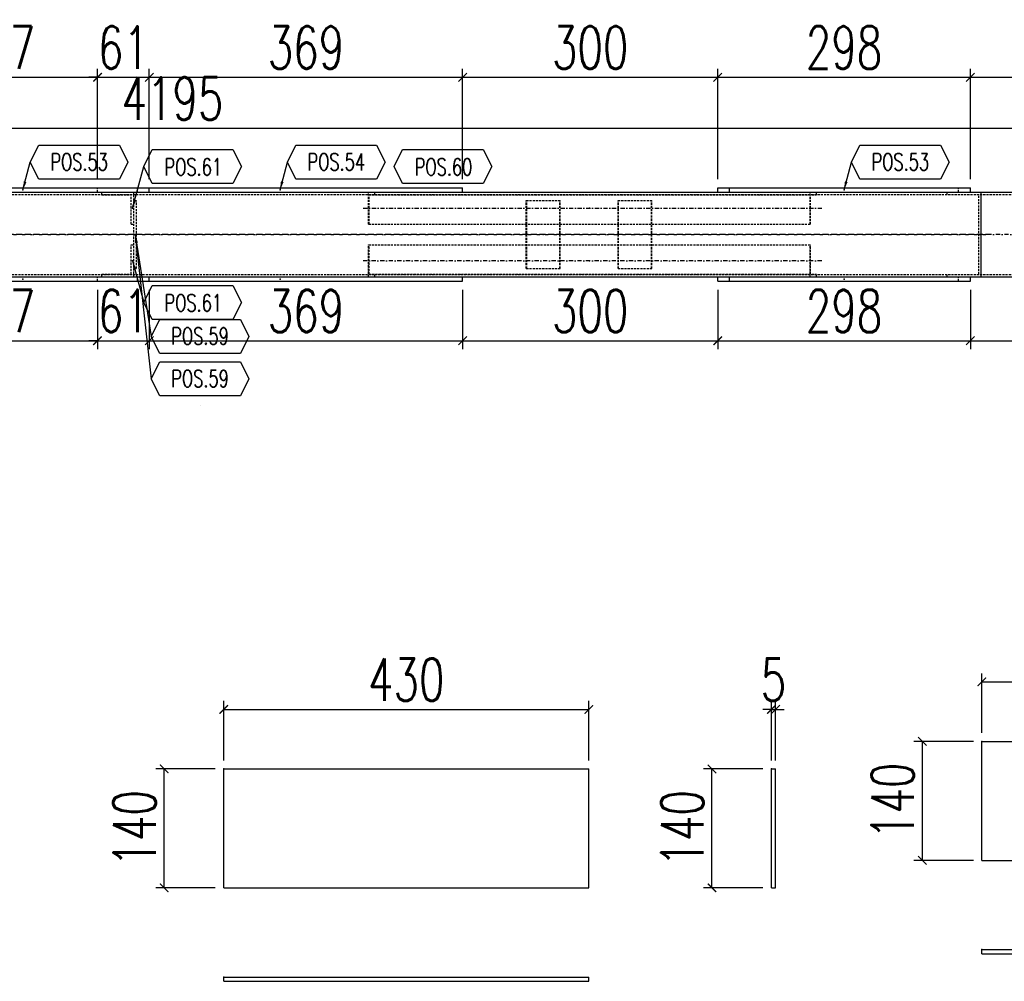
# Model space of a CAD drawing. Header units: feet. Extents: x -13577 to 173285, y -65833 to 34873.
# Tile 108 of 127: x 100878 to 102038, y -56132 to -55001. Entities that reach past the tile are written whole.
import ezdxf
from ezdxf.enums import TextEntityAlignment as Align

# ---------------------------------------------------------------- set-up
doc = ezdxf.new("R2010")
doc.units = ezdxf.units.FT
doc.header["$LTSCALE"] = 10
doc.header["$MEASUREMENT"] = 0
doc.linetypes.add('DASHDOT', pattern=[1, 0.5, -0.25, 0, -0.25])
doc.linetypes.add('HIDDEN', pattern=[0.375, 0.25, -0.125])
doc.layers.get('0').update_dxf_attribs({"linetype": 'CONTINUOUS'})
doc.layers.get('Defpoints').update_dxf_attribs({"linetype": 'CONTINUOUS'})
for name, color, linetype in [('A', 2, 'DASHDOT'), ('FORIR', 4, 'CONTINUOUS'), ('G', 3, 'CONTINUOUS'), ('POS_BOX', 6, 'CONTINUOUS'), ('POS_DES', 2, 'CONTINUOUS'), ('POS_MAT', 2, 'CONTINUOUS'), ('POS_NOT', 2, 'CONTINUOUS'), ('TR', 6, 'HIDDEN'), ('TXT1', 7, 'CONTINUOUS')]:
    doc.layers.add(name, color=color, linetype=linetype)
doc.styles.add('1', font='romans.shx', dxfattribs={"width": 0.7, "height": 50})
doc.styles.add('POS', font='ROMANS', dxfattribs={"width": 0.7})
doc.dimstyles.get("Standard").update_dxf_attribs({"dimtxt": 50, "dimasz": 1, "dimexe": 1, "dimexo": 1, "dimgap": 1, "dimtad": 1, "dimdec": 0, "dimdsep": 46, "dimtxsty": '1', "dimblk": 'ARCHTICK', "dimcen": 3, "dimclrd": 1, "dimclre": 1, "dimclrt": 3, "dimadec": 0, "dimazin": 0, "dimtfac": 1, "dimtdec": 0, "dimtix": 1, "dimtmove": 0, "dimatfit": 3, "dimfxl": 0, "dimtolj": 1, "dimarcsym": 0})

# ---------------------------------------------------------------- blocks, each defined once
blk = doc.blocks.new('P8_PRO')
at = {"layer": 'POS_BOX'}
blk.add_lwpolyline([(11.5, 0), (10.5, -2), (1, -2), (0, 0), (1, 2), (10.5, 2)], close=True, dxfattribs=at)
at = {"style": 'POS', "width": 0.7}
blk.add_attdef('POS_PEZ', text='', height=2, dxfattribs=at).set_placement((5.83, -1.05), align=Align.CENTER)
at = {"style": 'POS', "width": 0.7, "flags": 1}
for tag, p in [('QTA_PEZ', (1, -3.45)), ('MAR_PEZ', (1, -2.92)), ('SUN_LIS', (1, -4.58)), ('PUN_LIS', (1, -4.05)), ('COD_PEZ', (1, -5.68)), ('MCL_PEZ', (1, -5.14)), ('DIM_PRO', (1, -6.27))]:
    blk.add_attdef(tag, p, '', height=0.35, dxfattribs=at)
at = {"layer": 'POS_DES', "style": 'POS', "width": 0.7, "flags": 1}
for tag, p in [('NOM_PRO', (2.84, -2.9)), ('LUN_PRO', (2.82, -4.54))]:
    blk.add_attdef(tag, p, '', height=0.35, dxfattribs=at)
at = {"layer": 'POS_MAT', "style": 'POS', "width": 0.7, "flags": 1}
blk.add_attdef('MAT_PRO', (2.83, -3.44), '', height=0.35, dxfattribs=at)
at = {"layer": 'POS_NOT', "style": 'POS', "width": 0.7, "flags": 1}
blk.add_attdef('NOT_PEZ', (2.82, -4.01), '', height=0.35, dxfattribs=at)
blk = doc.blocks.new('_ArchTick')
at = {"color": 0, "linetype": 'ByBlock', "const_width": 0.15}
blk.add_lwpolyline([(-0.5, -0.5), (0.5, 0.5)], dxfattribs=at)
blk = doc.blocks.new('P8_LAM')
blk.add_line((5.75, -3.08), (5.75, -3.08))
at = {"layer": 'POS_BOX'}
blk.add_lwpolyline([(11.5, 0), (10.5, -2), (1, -2), (0, 0), (1, 2), (10.5, 2)], close=True, dxfattribs=at)
at = {"style": 'POS', "width": 0.7}
blk.add_attdef('POS_PEZ', text='', height=2, dxfattribs=at).set_placement((5.75, -0.95), align=Align.CENTER)
at = {"style": 'POS', "width": 0.7, "flags": 1}
for tag, p in [('QTA_PEZ', (1, -3.69)), ('MAR_PEZ', (1, -3.15)), ('SUN_LIS', (1, -4.84)), ('PUN_LIS', (1, -4.3)), ('COD_PEZ', (1, -5.95)), ('MCL_PEZ', (1, -5.41)), ('DIM_PRO', (1, -6.59))]:
    blk.add_attdef(tag, p, '', height=0.35, dxfattribs=at)
at = {"layer": 'POS_DES', "style": 'POS', "width": 0.7, "flags": 1}
for tag, p in [('SPE_PRO', (3.38, -4.66)), ('LAR_PRO', (3.4, -4.12)), ('LUN_PRO', (3.37, -5.17))]:
    blk.add_attdef(tag, p, '', height=0.35, dxfattribs=at)
at = {"layer": 'POS_MAT', "style": 'POS', "width": 0.7, "flags": 1}
blk.add_attdef('MAT_PRO', text='', height=0.35, dxfattribs=at).set_placement((4.3, -3.18), align=Align.CENTER)
at = {"layer": 'POS_NOT', "style": 'POS', "width": 0.7, "flags": 1}
blk.add_attdef('NOT_PEZ', (3.41, -3.62), '', height=0.35, dxfattribs=at)
blk = doc.blocks.new('3D_INFOPOS')
blk.add_point((0, 0))
at = {"layer": 'FORIR', "flags": 1}
for tag, p in [('POS_PEZ', (7.6, -4.3)), ('MAT_PRO', (7.6, -11.9))]:
    blk.add_attdef(tag, p, '', height=5.26, dxfattribs=at)
blk = doc.blocks.new('*D538')
at = {"layer": 'Defpoints', "color": 0}
for p in [(100733.4, -55308.3), (100970, -55308.3), (100970, -55378.3)]:
    blk.add_point(p, dxfattribs=at)
at = {"layer": 'TXT1', "color": 1, "lineweight": -2, "transparency": 16777216}
for p, q in [((100733.4, -55318.3), (100733.4, -55388.3)), ((100970, -55318.3), (100970, -55388.3)), ((100733.4, -55378.3), (100970, -55378.3))]:
    blk.add_line(p, q, dxfattribs=at)
at = {"layer": 'TXT1', "color": 1, "lineweight": -2, "transparency": 16777216, "xscale": 10, "yscale": 10, "zscale": 10, "rotation": 180}
blk.add_blockref('_ArchTick', (100733.4, -55378.3), dxfattribs=at)
at = {"layer": 'TXT1', "color": 1, "lineweight": -2, "transparency": 16777216, "xscale": 10, "yscale": 10, "zscale": 10}
blk.add_blockref('_ArchTick', (100970, -55378.3), dxfattribs=at)
at = {"layer": 'TXT1', "color": 3, "transparency": 16777216, "insert": (100851.7, -55343.3), "char_height": 50, "attachment_point": 5, "style": '1'}
blk.add_mtext('\\A1;237', dxfattribs=at)
blk = doc.blocks.new('*D539')
at = {"layer": 'Defpoints', "color": 0}
for p in [(100970, -55308.3), (101031, -55308.3), (101031, -55378.3)]:
    blk.add_point(p, dxfattribs=at)
at = {"layer": 'TXT1', "color": 1, "lineweight": -2, "transparency": 16777216}
for p, q in [((100970, -55318.3), (100970, -55388.3)), ((101031, -55318.3), (101031, -55388.3)), ((100970, -55378.3), (100960, -55378.3)), ((100970, -55378.3), (101031, -55378.3)), ((101031, -55378.3), (101041, -55378.3))]:
    blk.add_line(p, q, dxfattribs=at)
at = {"layer": 'TXT1', "color": 1, "lineweight": -2, "transparency": 16777216, "xscale": 10, "yscale": 10, "zscale": 10}
blk.add_blockref('_ArchTick', (100970, -55378.3), dxfattribs=at)
at = {"layer": 'TXT1', "color": 1, "lineweight": -2, "transparency": 16777216, "xscale": 10, "yscale": 10, "zscale": 10, "rotation": 180}
blk.add_blockref('_ArchTick', (101031, -55378.3), dxfattribs=at)
at = {"layer": 'TXT1', "color": 3, "transparency": 16777216, "insert": (101000.5, -55343.3), "char_height": 50, "attachment_point": 5, "style": '1'}
blk.add_mtext('\\A1;61', dxfattribs=at)
blk = doc.blocks.new('*D540')
at = {"layer": 'Defpoints', "color": 0}
for p in [(101031, -55308.3), (101400, -55308.3), (101400, -55378.3)]:
    blk.add_point(p, dxfattribs=at)
at = {"layer": 'TXT1', "color": 1, "lineweight": -2, "transparency": 16777216}
for p, q in [((101031, -55318.3), (101031, -55388.3)), ((101400, -55318.3), (101400, -55388.3)), ((101031, -55378.3), (101400, -55378.3))]:
    blk.add_line(p, q, dxfattribs=at)
at = {"layer": 'TXT1', "color": 1, "lineweight": -2, "transparency": 16777216, "xscale": 10, "yscale": 10, "zscale": 10, "rotation": 180}
blk.add_blockref('_ArchTick', (101031, -55378.3), dxfattribs=at)
at = {"layer": 'TXT1', "color": 1, "lineweight": -2, "transparency": 16777216, "xscale": 10, "yscale": 10, "zscale": 10}
blk.add_blockref('_ArchTick', (101400, -55378.3), dxfattribs=at)
at = {"layer": 'TXT1', "color": 3, "transparency": 16777216, "insert": (101215.5, -55343.3), "char_height": 50, "attachment_point": 5, "style": '1'}
blk.add_mtext('\\A1;369', dxfattribs=at)
blk = doc.blocks.new('*D541')
at = {"layer": 'Defpoints', "color": 0}
for p in [(101400, -55308.3), (101700.4, -55308.3), (101700.4, -55378.3)]:
    blk.add_point(p, dxfattribs=at)
at = {"layer": 'TXT1', "color": 1, "lineweight": -2, "transparency": 16777216}
for p, q in [((101400, -55318.3), (101400, -55388.3)), ((101700.4, -55318.3), (101700.4, -55388.3)), ((101400, -55378.3), (101700.4, -55378.3))]:
    blk.add_line(p, q, dxfattribs=at)
at = {"layer": 'TXT1', "color": 1, "lineweight": -2, "transparency": 16777216, "xscale": 10, "yscale": 10, "zscale": 10, "rotation": 180}
blk.add_blockref('_ArchTick', (101400, -55378.3), dxfattribs=at)
at = {"layer": 'TXT1', "color": 1, "lineweight": -2, "transparency": 16777216, "xscale": 10, "yscale": 10, "zscale": 10}
blk.add_blockref('_ArchTick', (101700.4, -55378.3), dxfattribs=at)
at = {"layer": 'TXT1', "color": 3, "transparency": 16777216, "insert": (101550.2, -55343.3), "char_height": 50, "attachment_point": 5, "style": '1'}
blk.add_mtext('\\A1;300', dxfattribs=at)
blk = doc.blocks.new('*D542')
at = {"layer": 'Defpoints', "color": 0}
for p in [(101700.4, -55308.3), (101997.9, -55308.3), (101997.9, -55378.3)]:
    blk.add_point(p, dxfattribs=at)
at = {"layer": 'TXT1', "color": 1, "lineweight": -2, "transparency": 16777216}
for p, q in [((101700.4, -55318.3), (101700.4, -55388.3)), ((101997.9, -55318.3), (101997.9, -55388.3)), ((101700.4, -55378.3), (101997.9, -55378.3))]:
    blk.add_line(p, q, dxfattribs=at)
at = {"layer": 'TXT1', "color": 1, "lineweight": -2, "transparency": 16777216, "xscale": 10, "yscale": 10, "zscale": 10, "rotation": 180}
blk.add_blockref('_ArchTick', (101700.4, -55378.3), dxfattribs=at)
at = {"layer": 'TXT1', "color": 1, "lineweight": -2, "transparency": 16777216, "xscale": 10, "yscale": 10, "zscale": 10}
blk.add_blockref('_ArchTick', (101997.9, -55378.3), dxfattribs=at)
at = {"layer": 'TXT1', "color": 3, "transparency": 16777216, "insert": (101849.1, -55343.3), "char_height": 50, "attachment_point": 5, "style": '1'}
blk.add_mtext('\\A1;298', dxfattribs=at)
blk = doc.blocks.new('*D543')
at = {"layer": 'Defpoints', "color": 0}
for p in [(103156, -55303.3), (101997.9, -55308.3), (103156, -55378.3)]:
    blk.add_point(p, dxfattribs=at)
at = {"layer": 'TXT1', "color": 1, "lineweight": -2, "transparency": 16777216}
for p, q in [((103156, -55313.3), (103156, -55388.3)), ((101997.9, -55318.3), (101997.9, -55388.3)), ((101997.9, -55378.3), (103156, -55378.3))]:
    blk.add_line(p, q, dxfattribs=at)
at = {"layer": 'TXT1', "color": 1, "lineweight": -2, "transparency": 16777216, "xscale": 10, "yscale": 10, "zscale": 10, "rotation": 180}
blk.add_blockref('_ArchTick', (101997.9, -55378.3), dxfattribs=at)
at = {"layer": 'TXT1', "color": 1, "lineweight": -2, "transparency": 16777216, "xscale": 10, "yscale": 10, "zscale": 10}
blk.add_blockref('_ArchTick', (103156, -55378.3), dxfattribs=at)
at = {"layer": 'TXT1', "color": 3, "transparency": 16777216, "insert": (102577, -55343.3), "char_height": 50, "attachment_point": 5, "style": '1'}
blk.add_mtext('\\A1;1158', dxfattribs=at)
blk = doc.blocks.new('*D546')
at = {"layer": 'Defpoints', "color": 0}
for p in [(103156, -55128.3), (98960.6, -55203.3), (103156, -55203.3)]:
    blk.add_point(p, dxfattribs=at)
at = {"layer": 'TXT1', "color": 1, "lineweight": -2, "transparency": 16777216}
for p, q in [((98960.6, -55193.3), (98960.6, -55118.3)), ((103156, -55193.3), (103156, -55118.3)), ((98960.6, -55128.3), (103156, -55128.3))]:
    blk.add_line(p, q, dxfattribs=at)
at = {"layer": 'TXT1', "color": 1, "lineweight": -2, "transparency": 16777216, "xscale": 10, "yscale": 10, "zscale": 10, "rotation": 180}
blk.add_blockref('_ArchTick', (98960.6, -55128.3), dxfattribs=at)
at = {"layer": 'TXT1', "color": 1, "lineweight": -2, "transparency": 16777216, "xscale": 10, "yscale": 10, "zscale": 10}
blk.add_blockref('_ArchTick', (103156, -55128.3), dxfattribs=at)
at = {"layer": 'TXT1', "color": 3, "transparency": 16777216, "insert": (101058.3, -55093.3), "char_height": 50, "attachment_point": 5, "style": '1'}
blk.add_mtext('\\A1;4195', dxfattribs=at)
blk = doc.blocks.new('*D566')
at = {"layer": 'Defpoints', "color": 0}
for p in [(100970, -55068.3), (100733.4, -55198.3), (100970, -55198.3)]:
    blk.add_point(p, dxfattribs=at)
at = {"layer": 'TXT1', "color": 1, "lineweight": -2, "transparency": 16777216}
for p, q in [((100733.4, -55188.3), (100733.4, -55058.3)), ((100970, -55188.3), (100970, -55058.3)), ((100733.4, -55068.3), (100970, -55068.3))]:
    blk.add_line(p, q, dxfattribs=at)
at = {"layer": 'TXT1', "color": 1, "lineweight": -2, "transparency": 16777216, "xscale": 10, "yscale": 10, "zscale": 10, "rotation": 180}
blk.add_blockref('_ArchTick', (100733.4, -55068.3), dxfattribs=at)
at = {"layer": 'TXT1', "color": 1, "lineweight": -2, "transparency": 16777216, "xscale": 10, "yscale": 10, "zscale": 10}
blk.add_blockref('_ArchTick', (100970, -55068.3), dxfattribs=at)
at = {"layer": 'TXT1', "color": 3, "transparency": 16777216, "insert": (100851.7, -55033.3), "char_height": 50, "attachment_point": 5, "style": '1'}
blk.add_mtext('\\A1;237', dxfattribs=at)
blk = doc.blocks.new('*D567')
at = {"layer": 'Defpoints', "color": 0}
for p in [(101031, -55068.3), (100970, -55198.3), (101031, -55198.3)]:
    blk.add_point(p, dxfattribs=at)
at = {"layer": 'TXT1', "color": 1, "lineweight": -2, "transparency": 16777216}
for p, q in [((100970, -55188.3), (100970, -55058.3)), ((101031, -55188.3), (101031, -55058.3)), ((100970, -55068.3), (100960, -55068.3)), ((100970, -55068.3), (101031, -55068.3)), ((101031, -55068.3), (101041, -55068.3))]:
    blk.add_line(p, q, dxfattribs=at)
at = {"layer": 'TXT1', "color": 1, "lineweight": -2, "transparency": 16777216, "xscale": 10, "yscale": 10, "zscale": 10}
blk.add_blockref('_ArchTick', (100970, -55068.3), dxfattribs=at)
at = {"layer": 'TXT1', "color": 1, "lineweight": -2, "transparency": 16777216, "xscale": 10, "yscale": 10, "zscale": 10, "rotation": 180}
blk.add_blockref('_ArchTick', (101031, -55068.3), dxfattribs=at)
at = {"layer": 'TXT1', "color": 3, "transparency": 16777216, "insert": (101000.5, -55033.3), "char_height": 50, "attachment_point": 5, "style": '1'}
blk.add_mtext('\\A1;61', dxfattribs=at)
blk = doc.blocks.new('*D568')
at = {"layer": 'Defpoints', "color": 0}
for p in [(101400, -55068.3), (101031, -55198.3), (101400, -55198.3)]:
    blk.add_point(p, dxfattribs=at)
at = {"layer": 'TXT1', "color": 1, "lineweight": -2, "transparency": 16777216}
for p, q in [((101031, -55188.3), (101031, -55058.3)), ((101400, -55188.3), (101400, -55058.3)), ((101031, -55068.3), (101400, -55068.3))]:
    blk.add_line(p, q, dxfattribs=at)
at = {"layer": 'TXT1', "color": 1, "lineweight": -2, "transparency": 16777216, "xscale": 10, "yscale": 10, "zscale": 10, "rotation": 180}
blk.add_blockref('_ArchTick', (101031, -55068.3), dxfattribs=at)
at = {"layer": 'TXT1', "color": 1, "lineweight": -2, "transparency": 16777216, "xscale": 10, "yscale": 10, "zscale": 10}
blk.add_blockref('_ArchTick', (101400, -55068.3), dxfattribs=at)
at = {"layer": 'TXT1', "color": 3, "transparency": 16777216, "insert": (101215.5, -55033.3), "char_height": 50, "attachment_point": 5, "style": '1'}
blk.add_mtext('\\A1;369', dxfattribs=at)
blk = doc.blocks.new('*D569')
at = {"layer": 'Defpoints', "color": 0}
for p in [(101700.4, -55068.3), (101400, -55198.3), (101700.4, -55198.3)]:
    blk.add_point(p, dxfattribs=at)
at = {"layer": 'TXT1', "color": 1, "lineweight": -2, "transparency": 16777216}
for p, q in [((101400, -55188.3), (101400, -55058.3)), ((101700.4, -55188.3), (101700.4, -55058.3)), ((101400, -55068.3), (101700.4, -55068.3))]:
    blk.add_line(p, q, dxfattribs=at)
at = {"layer": 'TXT1', "color": 1, "lineweight": -2, "transparency": 16777216, "xscale": 10, "yscale": 10, "zscale": 10, "rotation": 180}
blk.add_blockref('_ArchTick', (101400, -55068.3), dxfattribs=at)
at = {"layer": 'TXT1', "color": 1, "lineweight": -2, "transparency": 16777216, "xscale": 10, "yscale": 10, "zscale": 10}
blk.add_blockref('_ArchTick', (101700.4, -55068.3), dxfattribs=at)
at = {"layer": 'TXT1', "color": 3, "transparency": 16777216, "insert": (101550.2, -55033.3), "char_height": 50, "attachment_point": 5, "style": '1'}
blk.add_mtext('\\A1;300', dxfattribs=at)
blk = doc.blocks.new('*D570')
at = {"layer": 'Defpoints', "color": 0}
for p in [(101997.9, -55068.3), (101700.4, -55198.3), (101997.9, -55198.3)]:
    blk.add_point(p, dxfattribs=at)
at = {"layer": 'TXT1', "color": 1, "lineweight": -2, "transparency": 16777216}
for p, q in [((101700.4, -55188.3), (101700.4, -55058.3)), ((101997.9, -55188.3), (101997.9, -55058.3)), ((101700.4, -55068.3), (101997.9, -55068.3))]:
    blk.add_line(p, q, dxfattribs=at)
at = {"layer": 'TXT1', "color": 1, "lineweight": -2, "transparency": 16777216, "xscale": 10, "yscale": 10, "zscale": 10, "rotation": 180}
blk.add_blockref('_ArchTick', (101700.4, -55068.3), dxfattribs=at)
at = {"layer": 'TXT1', "color": 1, "lineweight": -2, "transparency": 16777216, "xscale": 10, "yscale": 10, "zscale": 10}
blk.add_blockref('_ArchTick', (101997.9, -55068.3), dxfattribs=at)
at = {"layer": 'TXT1', "color": 3, "transparency": 16777216, "insert": (101849.1, -55033.3), "char_height": 50, "attachment_point": 5, "style": '1'}
blk.add_mtext('\\A1;298', dxfattribs=at)
blk = doc.blocks.new('*D571')
at = {"layer": 'Defpoints', "color": 0}
for p in [(103156, -55068.3), (101997.9, -55198.3), (103156, -55203.3)]:
    blk.add_point(p, dxfattribs=at)
at = {"layer": 'TXT1', "color": 1, "lineweight": -2, "transparency": 16777216}
for p, q in [((101997.9, -55188.3), (101997.9, -55058.3)), ((103156, -55193.3), (103156, -55058.3)), ((101997.9, -55068.3), (103156, -55068.3))]:
    blk.add_line(p, q, dxfattribs=at)
at = {"layer": 'TXT1', "color": 1, "lineweight": -2, "transparency": 16777216, "xscale": 10, "yscale": 10, "zscale": 10, "rotation": 180}
blk.add_blockref('_ArchTick', (101997.9, -55068.3), dxfattribs=at)
at = {"layer": 'TXT1', "color": 1, "lineweight": -2, "transparency": 16777216, "xscale": 10, "yscale": 10, "zscale": 10}
blk.add_blockref('_ArchTick', (103156, -55068.3), dxfattribs=at)
at = {"layer": 'TXT1', "color": 3, "transparency": 16777216, "insert": (102577, -55033.3), "char_height": 50, "attachment_point": 5, "style": '1'}
blk.add_mtext('\\A1;1158', dxfattribs=at)
blk = doc.blocks.new('*D1271')
at = {"layer": 'Defpoints', "color": 0}
for p in [(101548.6, -55812.3), (101118.6, -55882.3), (101548.6, -55882.3)]:
    blk.add_point(p, dxfattribs=at)
at = {"layer": 'TXT1', "color": 1, "lineweight": -2, "transparency": 16777216}
for p, q in [((101118.6, -55872.3), (101118.6, -55802.3)), ((101548.6, -55872.3), (101548.6, -55802.3)), ((101118.6, -55812.3), (101548.6, -55812.3))]:
    blk.add_line(p, q, dxfattribs=at)
at = {"layer": 'TXT1', "color": 1, "lineweight": -2, "transparency": 16777216, "xscale": 10, "yscale": 10, "zscale": 10, "rotation": 180}
blk.add_blockref('_ArchTick', (101118.6, -55812.3), dxfattribs=at)
at = {"layer": 'TXT1', "color": 1, "lineweight": -2, "transparency": 16777216, "xscale": 10, "yscale": 10, "zscale": 10}
blk.add_blockref('_ArchTick', (101548.6, -55812.3), dxfattribs=at)
at = {"layer": 'TXT1', "color": 3, "transparency": 16777216, "insert": (101333.6, -55777.3), "char_height": 50, "attachment_point": 5, "style": '1'}
blk.add_mtext('\\A1;430', dxfattribs=at)
blk = doc.blocks.new('*D1272')
at = {"layer": 'Defpoints', "color": 0}
for p in [(101048.6, -55882.3), (101118.6, -55882.3), (101118.6, -56022.3)]:
    blk.add_point(p, dxfattribs=at)
at = {"layer": 'TXT1', "color": 1, "lineweight": -2, "transparency": 16777216}
for p, q in [((101108.6, -55882.3), (101038.6, -55882.3)), ((101048.6, -56022.3), (101048.6, -55882.3)), ((101108.6, -56022.3), (101038.6, -56022.3))]:
    blk.add_line(p, q, dxfattribs=at)
at = {"layer": 'TXT1', "color": 1, "lineweight": -2, "transparency": 16777216, "xscale": 10, "yscale": 10, "zscale": 10}
for p, rotation in [((101048.6, -55882.3), 90), ((101048.6, -56022.3), 270)]:
    blk.add_blockref('_ArchTick', p, dxfattribs=dict(at, rotation=rotation))
at = {"layer": 'TXT1', "color": 3, "transparency": 16777216, "insert": (101013.6, -55952.3), "char_height": 50, "attachment_point": 5, "rotation": 90, "style": '1'}
blk.add_mtext('\\A1;140', dxfattribs=at)
blk = doc.blocks.new('*D1273')
at = {"layer": 'Defpoints', "color": 0}
for p in [(101768.6, -55812.3), (101763.6, -55882.3), (101768.6, -55882.3)]:
    blk.add_point(p, dxfattribs=at)
at = {"layer": 'TXT1', "color": 1, "lineweight": -2, "transparency": 16777216}
for p, q in [((101763.6, -55872.3), (101763.6, -55802.3)), ((101768.6, -55872.3), (101768.6, -55802.3)), ((101763.6, -55812.3), (101753.6, -55812.3)), ((101763.6, -55812.3), (101768.6, -55812.3)), ((101768.6, -55812.3), (101778.6, -55812.3))]:
    blk.add_line(p, q, dxfattribs=at)
at = {"layer": 'TXT1', "color": 1, "lineweight": -2, "transparency": 16777216, "xscale": 10, "yscale": 10, "zscale": 10}
blk.add_blockref('_ArchTick', (101763.6, -55812.3), dxfattribs=at)
at = {"layer": 'TXT1', "color": 1, "lineweight": -2, "transparency": 16777216, "xscale": 10, "yscale": 10, "zscale": 10, "rotation": 180}
blk.add_blockref('_ArchTick', (101768.6, -55812.3), dxfattribs=at)
at = {"layer": 'TXT1', "color": 3, "transparency": 16777216, "insert": (101766.1, -55777.3), "char_height": 50, "attachment_point": 5, "style": '1'}
blk.add_mtext('\\A1;5', dxfattribs=at)
blk = doc.blocks.new('*D1274')
at = {"layer": 'Defpoints', "color": 0}
for p in [(101693.6, -55882.3), (101763.6, -55882.3), (101763.6, -56022.3)]:
    blk.add_point(p, dxfattribs=at)
at = {"layer": 'TXT1', "color": 1, "lineweight": -2, "transparency": 16777216}
for p, q in [((101753.6, -55882.3), (101683.6, -55882.3)), ((101693.6, -56022.3), (101693.6, -55882.3)), ((101753.6, -56022.3), (101683.6, -56022.3))]:
    blk.add_line(p, q, dxfattribs=at)
at = {"layer": 'TXT1', "color": 1, "lineweight": -2, "transparency": 16777216, "xscale": 10, "yscale": 10, "zscale": 10}
for p, rotation in [((101693.6, -55882.3), 90), ((101693.6, -56022.3), 270)]:
    blk.add_blockref('_ArchTick', p, dxfattribs=dict(at, rotation=rotation))
at = {"layer": 'TXT1', "color": 3, "transparency": 16777216, "insert": (101658.6, -55952.3), "char_height": 50, "attachment_point": 5, "rotation": 90, "style": '1'}
blk.add_mtext('\\A1;140', dxfattribs=at)
blk = doc.blocks.new('*D1275')
at = {"layer": 'Defpoints', "color": 0}
for p in [(102341.4, -55779.9), (102011.4, -55849.9), (102341.4, -55849.9)]:
    blk.add_point(p, dxfattribs=at)
at = {"layer": 'TXT1', "color": 1, "lineweight": -2, "transparency": 16777216}
for p, q in [((102011.4, -55839.9), (102011.4, -55769.9)), ((102011.4, -55779.9), (102341.4, -55779.9)), ((102341.4, -55839.9), (102341.4, -55769.9))]:
    blk.add_line(p, q, dxfattribs=at)
at = {"layer": 'TXT1', "color": 1, "lineweight": -2, "transparency": 16777216, "xscale": 10, "yscale": 10, "zscale": 10, "rotation": 180}
blk.add_blockref('_ArchTick', (102011.4, -55779.9), dxfattribs=at)
at = {"layer": 'TXT1', "color": 1, "lineweight": -2, "transparency": 16777216, "xscale": 10, "yscale": 10, "zscale": 10}
blk.add_blockref('_ArchTick', (102341.4, -55779.9), dxfattribs=at)
at = {"layer": 'TXT1', "color": 3, "transparency": 16777216, "insert": (102176.4, -55744.9), "char_height": 50, "attachment_point": 5, "style": '1'}
blk.add_mtext('\\A1;330', dxfattribs=at)
blk = doc.blocks.new('*D1276')
at = {"layer": 'Defpoints', "color": 0}
for p in [(101941.4, -55849.9), (102011.4, -55849.9), (102011.4, -55989.9)]:
    blk.add_point(p, dxfattribs=at)
at = {"layer": 'TXT1', "color": 1, "lineweight": -2, "transparency": 16777216}
for p, q in [((102001.4, -55849.9), (101931.4, -55849.9)), ((101941.4, -55989.9), (101941.4, -55849.9)), ((102001.4, -55989.9), (101931.4, -55989.9))]:
    blk.add_line(p, q, dxfattribs=at)
at = {"layer": 'TXT1', "color": 1, "lineweight": -2, "transparency": 16777216, "xscale": 10, "yscale": 10, "zscale": 10}
for p, rotation in [((101941.4, -55849.9), 90), ((101941.4, -55989.9), 270)]:
    blk.add_blockref('_ArchTick', p, dxfattribs=dict(at, rotation=rotation))
at = {"layer": 'TXT1', "color": 3, "transparency": 16777216, "insert": (101906.4, -55919.9), "char_height": 50, "attachment_point": 5, "rotation": 90, "style": '1'}
blk.add_mtext('\\A1;140', dxfattribs=at)

msp = doc.modelspace()

# ---------------------------------------------------------------- linework, layer by layer
at = {"layer": 'A'}
for p, q in [((101282.9, -55222.3), (101822.9, -55222.3)), ((102020.7, -55253.3), (98950.6, -55253.3)), ((103164, -55253.3), (98952.6, -55253.3)), ((101822.9, -55284.3), (101282.9, -55284.3))]:
    msp.add_line(p, q, dxfattribs=at)
for p in [(102011.4, -55849.9), (101118.6, -55882.3), (101763.6, -55882.3), (102011.4, -56094.9), (101118.6, -56127.3)]:
    msp.add_point(p, dxfattribs=at)
at = {"layer": 'G'}
for p, q in [((100733.4, -55198.3), (101400, -55198.3)), ((101031, -55203.3), (101031, -55198.3)), ((101400, -55203.3), (101400, -55198.3)), ((101700.4, -55198.3), (101997.9, -55198.3)), ((101700.4, -55203.3), (101700.4, -55198.3)), ((101714.3, -55203.3), (101714.3, -55198.3)), ((101997.9, -55203.3), (101997.9, -55198.3)), ((94765.2, -55203.3), (103156, -55203.3)), ((102010.7, -55303.3), (102010.7, -55203.3)), ((94765.2, -55303.3), (103156, -55303.3)), ((101031, -55308.3), (101031, -55303.3)), ((101400, -55308.3), (101400, -55303.3)), ((101700.4, -55308.3), (101700.4, -55303.3)), ((101714.3, -55308.3), (101714.3, -55303.3)), ((101997.9, -55308.3), (101997.9, -55303.3)), ((100733.4, -55308.3), (101400, -55308.3)), ((101700.4, -55308.3), (101997.9, -55308.3)), ((102011.4, -55849.9), (102341.4, -55849.9)), ((102011.4, -55989.9), (102011.4, -55849.9)), ((101118.6, -55882.3), (101548.6, -55882.3)), ((101118.6, -56022.3), (101118.6, -55882.3)), ((101548.6, -56022.3), (101548.6, -55882.3)), ((101763.6, -55882.3), (101768.6, -55882.3)), ((101763.6, -56022.3), (101763.6, -55882.3)), ((101768.6, -56022.3), (101768.6, -55882.3)), ((102011.4, -55989.9), (102341.4, -55989.9)), ((101118.6, -56022.3), (101548.6, -56022.3)), ((101763.6, -56022.3), (101768.6, -56022.3)), ((102011.4, -56094.9), (102341.4, -56094.9)), ((102011.4, -56099.9), (102011.4, -56094.9)), ((102011.4, -56099.9), (102341.4, -56099.9)), ((101118.6, -56127.3), (101548.6, -56127.3)), ((101118.6, -56132.3), (101118.6, -56127.3)), ((101548.6, -56132.3), (101548.6, -56127.3)), ((101118.6, -56132.3), (101548.6, -56132.3))]:
    msp.add_line(p, q, dxfattribs=at)
for p in [(102011.4, -55849.9), (101118.6, -55882.3), (101763.6, -55882.3), (102011.4, -56094.9), (101118.6, -56127.3)]:
    msp.add_point(p, dxfattribs=at)
at = {"layer": 'TR'}
for p, q in [((100970, -55203.3), (100970, -55198.3)), ((101017, -55203.3), (101017, -55198.3)), ((101984, -55203.3), (101984, -55198.3)), ((98964.3, -55206.4), (103155.7, -55206.4)), ((100975, -55206.5), (100975, -55203.3)), ((100975, -55206.5), (101009.8, -55206.5)), ((101009.8, -55241.3), (101009.8, -55206.5)), ((101013, -55303.3), (101013, -55203.3)), ((101289.2, -55241.3), (101289.2, -55203.3)), ((101289.8, -55241.3), (101289.8, -55206.5)), ((101289.8, -55206.5), (101816.6, -55206.5)), ((101296.5, -55206.5), (101296.5, -55203.3)), ((101809.2, -55241.3), (101809.2, -55203.3)), ((101809.8, -55241.3), (101809.8, -55206.5)), ((101816.6, -55206.5), (101816.6, -55203.3)), ((101970.7, -55206.4), (101970.7, -55203.3)), ((102007.7, -55300.3), (102007.7, -55206.4)), ((101013, -55213.3), (101016, -55213.3)), ((101016, -55293.3), (101016, -55213.3)), ((101475, -55293.3), (101475, -55213.3)), ((101475, -55213.3), (101514.9, -55213.3)), ((101475.6, -55293.3), (101475.6, -55213.3)), ((101514.3, -55293.3), (101514.3, -55213.3)), ((101514.9, -55293.3), (101514.9, -55213.3)), ((101583, -55293.3), (101583, -55213.3)), ((101583, -55213.3), (101622.8, -55213.3)), ((101583.6, -55293.3), (101583.6, -55213.3)), ((101622.2, -55293.3), (101622.2, -55213.3)), ((101622.8, -55293.3), (101622.8, -55213.3)), ((101009.8, -55241.3), (101013, -55241.3)), ((101289.2, -55241.3), (101809.8, -55241.3)), ((101009.8, -55265.3), (101013, -55265.3)), ((101009.8, -55300.1), (101009.8, -55265.3)), ((101289.2, -55265.3), (101809.8, -55265.3)), ((101289.2, -55303.3), (101289.2, -55265.3)), ((101289.8, -55300.1), (101289.8, -55265.3)), ((101809.2, -55303.3), (101809.2, -55265.3)), ((101809.8, -55300.1), (101809.8, -55265.3)), ((101013, -55293.3), (101016, -55293.3)), ((101475, -55293.3), (101514.9, -55293.3)), ((101583, -55293.3), (101622.8, -55293.3)), ((98964.3, -55300.3), (103155.7, -55300.3)), ((100970, -55308.3), (100970, -55303.3)), ((100975, -55300.1), (101009.8, -55300.1)), ((100975, -55303.3), (100975, -55300.1)), ((101017, -55308.3), (101017, -55303.3)), ((101289.8, -55300.1), (101816.6, -55300.1)), ((101296.5, -55303.3), (101296.5, -55300.1)), ((101816.6, -55303.3), (101816.6, -55300.1)), ((101970.7, -55303.3), (101970.7, -55300.3)), ((101984, -55308.3), (101984, -55303.3))]:
    msp.add_line(p, q, dxfattribs=at)
for p in [(102011.4, -55849.9), (101118.6, -55882.3), (101763.6, -55882.3), (102011.4, -56094.9), (101118.6, -56127.3)]:
    msp.add_point(p, dxfattribs=at)

# ---------------------------------------------------------------- block references
at = {"xscale": 10, "yscale": 10, "zscale": 10}
for name, p, values in [('P8_LAM', (100890.9, -55168.3), {'POS_PEZ': 'POS.53'}), ('P8_PRO', (101024.5, -55173.3), {'POS_PEZ': 'POS.61'}), ('P8_LAM', (101193.7, -55168.3), {'POS_PEZ': 'POS.54'}), ('P8_PRO', (101319.2, -55173.3), {'POS_PEZ': 'POS.60'}), ('P8_LAM', (101857.9, -55168.3), {'POS_PEZ': 'POS.53'}), ('P8_PRO', (101024.5, -55333.3), {'POS_PEZ': 'POS.61'}), ('P8_LAM', (101033.3, -55373.3), {'POS_PEZ': 'POS.59'}), ('P8_LAM', (101033.3, -55423.3), {'POS_PEZ': 'POS.59'})]:
    msp.add_blockref(name, p, dxfattribs=at).add_auto_attribs(values)
for p in [(100882.2, -55200.8), (101185, -55200.8), (101849.1, -55200.8), (101011.4, -55222.3), (101549.5, -55222.3), (101014.5, -55253.3), (101014.5, -55253.3), (101060.1, -55253.3), (101495, -55253.3), (101602.9, -55253.3), (102009.2, -55253.3), (101011.4, -55284.3), (101549.5, -55284.3), (100882.2, -55305.8), (101185, -55305.8), (101849.1, -55305.8)]:
    msp.add_blockref('3D_INFOPOS', p)

# ---------------------------------------------------------------- dimensions: what is measured, and where the dimension line sits
at = {"layer": 'TXT1'}
for base, p1, p2, picture, middle in [((100970, -55068.3), (100733.4, -55198.3), (100970, -55198.3), '*D566', (100851.7, -55033.3)), ((101031, -55068.3), (100970, -55198.3), (101031, -55198.3), '*D567', (101000.5, -55033.3)), ((101400, -55068.3), (101031, -55198.3), (101400, -55198.3), '*D568', (101215.5, -55033.3)), ((101700.4, -55068.3), (101400, -55198.3), (101700.4, -55198.3), '*D569', (101550.2, -55033.3)), ((101997.9033, -55068.3117), (101700.3833, -55198.3117), (101997.9033, -55198.3117), '*D570', (101849.1433, -55033.3117)), ((103156, -55068.3), (101997.9, -55198.3), (103156, -55203.3), '*D571', (102577, -55033.3)), ((103156, -55128.3), (98960.6, -55203.3), (103156, -55203.3), '*D546', (101058.3, -55093.3)), ((103156, -55378.3), (101997.9, -55308.3), (103156, -55303.3), '*D543', (102577, -55343.3)), ((100970, -55378.3), (100733.4, -55308.3), (100970, -55308.3), '*D538', (100851.7, -55343.3)), ((101031, -55378.3), (100970, -55308.3), (101031, -55308.3), '*D539', (101000.5, -55343.3)), ((101400, -55378.3), (101031, -55308.3), (101400, -55308.3), '*D540', (101215.5, -55343.3)), ((101700.4, -55378.3), (101400, -55308.3), (101700.4, -55308.3), '*D541', (101550.2, -55343.3)), ((101997.9033, -55378.3117), (101700.3833, -55308.3117), (101997.9033, -55308.3117), '*D542', (101849.1433, -55343.3117)), ((102341.4, -55779.9), (102011.4, -55849.9), (102341.4, -55849.9), '*D1275', (102176.4, -55744.9)), ((101548.6, -55812.3), (101118.6, -55882.3), (101548.6, -55882.3), '*D1271', (101333.6, -55777.3)), ((101768.6, -55812.3), (101763.6, -55882.3), (101768.6, -55882.3), '*D1273', (101766.1, -55777.3))]:
    dim = msp.add_linear_dim(base=base, p1=p1, p2=p2, dimstyle='Standard', override={"dimscale": 10}, dxfattribs=at)
    dim.commit()
    dim.dimension.update_dxf_attribs({"geometry": picture, "text_midpoint": middle})
for base, p1, p2, picture, middle in [((101941.4, -55849.9), (102011.4, -55989.9), (102011.4, -55849.9), '*D1276', (101906.4, -55919.9)), ((101048.6, -55882.3), (101118.6, -56022.3), (101118.6, -55882.3), '*D1272', (101013.6, -55952.3)), ((101693.6, -55882.3), (101763.6, -56022.3), (101763.6, -55882.3), '*D1274', (101658.6, -55952.3))]:
    dim = msp.add_linear_dim(base=base, p1=p1, p2=p2, angle=90, dimstyle='Standard', override={"dimscale": 10}, dxfattribs=at)
    dim.commit()
    dim.dimension.update_dxf_attribs({"geometry": picture, "text_midpoint": middle})

# ---------------------------------------------------------------- leaders
for points in [[(100882.2, -55200.8), (100890.9, -55168.3)], [(101011.4, -55222.3), (101024.5, -55173.3)], [(101185, -55200.8), (101193.7, -55168.3)], [(101849.1, -55200.8), (101857.9, -55168.3)], [(101014.5, -55253.3), (101033.3, -55423.3)], [(101014.5, -55253.3), (101033.3, -55373.3)], [(101011.4, -55284.3), (101024.5, -55333.3)]]:
    msp.add_leader(points, dimstyle='Standard', override={"dimscale": 10})

doc.saveas('drawing.dxf')
